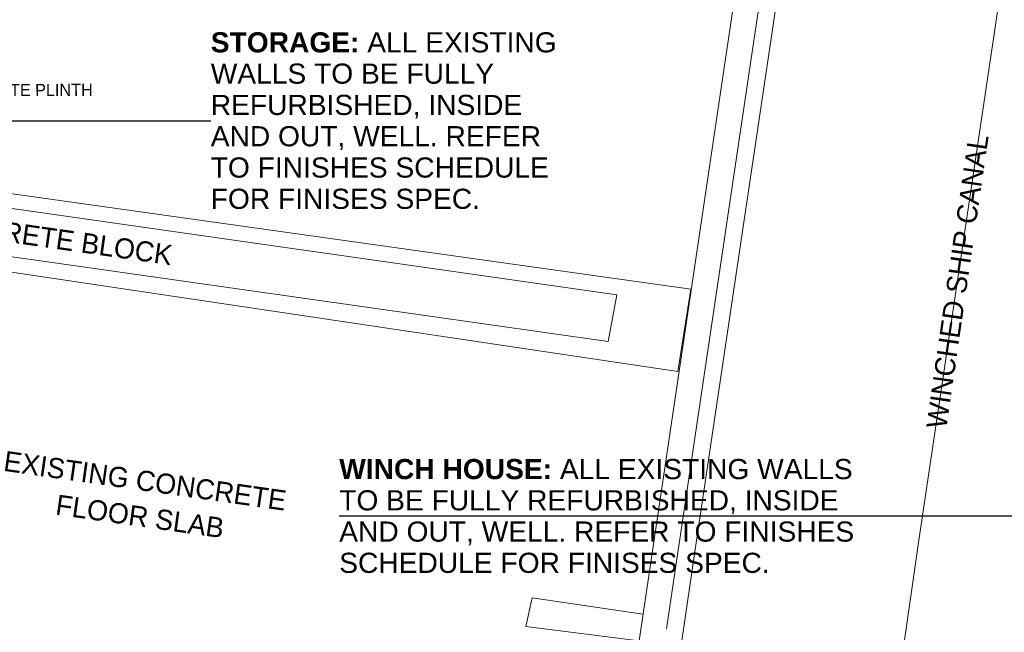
# Model space of a CAD drawing. Header units: millimetres. Extents: x -738537 to 1850049, y -250217 to 604013.
# Tile 50 of 220: x -599042 to -586836, y 67162 to 74761. Entities that reach past the tile are written whole.
import ezdxf

# ---------------------------------------------------------------- set-up
doc = ezdxf.new("R2010")
doc.units = ezdxf.units.MM
doc.header["$MEASUREMENT"] = 0
for name, color, linetype, lineweight in [('A_SURVEY_Pen_No__6', 7, 'Continuous', 5), ('C_TEXT GA_Pen_No__6', 7, 'Continuous', 5), ('RAIL TRACKS_Pen_No__128', 9, 'Continuous', 0), ('TOPO_Pen_No__128', 9, 'Continuous', 0)]:
    doc.layers.add(name, color=color, linetype=linetype, lineweight=lineweight)
doc.styles.add('GENERATED_STYLE_1', font='GOTHIC.TTF')
doc.styles.add('GENERATED_STYLE_6', font='arialbd.ttf')
doc.dimstyles.new('GENERATED_STYLE__7', dxfattribs={"dimtxt": 0.18, "dimasz": 273.6, "dimexe": 0.18, "dimexo": 0.0625, "dimgap": 0.09, "dimtad": 0, "dimtih": 1, "dimtoh": 1, "dimdec": 4, "dimzin": 0, "dimdsep": 46, "dimcen": 0.09, "dimadec": 0, "dimazin": 0, "dimtfac": 1, "dimtdec": 4, "dimtmove": 0, "dimatfit": 3, "dimldrblk": 'ARROWHEAD_5', "dimfxl": 1, "dimtolj": 1, "dimtzin": 0, "dimarcsym": 0})

# ---------------------------------------------------------------- blocks, each defined once
blk = doc.blocks.new('ARROWHEAD_5')
at = {"linetype": 'Continuous', "lineweight": 0}
blk.add_hatch(color=0, dxfattribs=at).paths.add_polyline_path([(-1, 0.2679), (0, 0), (-1, -0.2679)])
at = {"color": 0, "linetype": 'Continuous', "lineweight": 0}
blk.add_line((0, 0), (-1, 0), dxfattribs=at)

msp = doc.modelspace()

# ---------------------------------------------------------------- linework, layer by layer
at = {"layer": 'RAIL TRACKS_Pen_No__128', "color": 9, "linetype": 'Continuous', "lineweight": 0}
for p, q in [((-588881.2, 80198.9), (-590668.1, 68187.3)), ((-587898.6, 68275.6), (-586198.7, 79706.1)), ((-587898.6, 68275.6), (-592924.5, 33568.8)), ((-595551.9, 34673.6), (-590668.1, 68187.3))]:
    msp.add_line(p, q, dxfattribs=at)
at = {"layer": 'TOPO_Pen_No__128', "color": 9, "linetype": 'Continuous', "lineweight": 0}
for p, q in [((-589721.9, 75984), (-591022.6, 67205.4)), ((-591364.6, 67055.6), (-590070, 75766.8)), ((-606929.4, 73697.5), (-590722.8, 71419.4)), ((-606768.2, 73506.4), (-591640.2, 71346.9)), ((-591747.4, 70769.8), (-606874.8, 72919.3)), ((-590884.8, 70398.5), (-607068.8, 72808.1)), ((-590722.8, 71419.4), (-590884.8, 70398.5)), ((-591640.2, 71346.9), (-591747.4, 70769.8)), ((-592767.2, 67235.8), (-592687.3, 67591)), ((-592687.3, 67591), (-591315.4, 67387.1)), ((-591364.6, 67055.6), (-592767.2, 67235.8))]:
    msp.add_line(p, q, dxfattribs=at)

# ---------------------------------------------------------------- texts
at = {"layer": 'A_SURVEY_Pen_No__6', "color": 7, "linetype": 'Continuous', "lineweight": 5, "attachment_point": 5, "style": 'GENERATED_STYLE_1'}
for s, insert, char_height, rotation in [('\\A1;{\\pqc;\\fCentury Gothic|b0|i0|c0|p34;EXISTING CONCRETE PLINTH}', (-599579.9, 73886.7), 150, 0.12355), ('\\A1;{\\pqc;\\fCentury Gothic|b0|i0|c0|p34;WINCHED \\fCentury Gothic|b0|i0|c0|p34;SHIP \\fCentury Gothic|b0|i0|c0|p34;CANAL}', (-587415, 71514.7), 250, 81.76023), ('\\A1;{\\pqc;\\fCentury Gothic|b0|i0|c0|p34;EXISTING CONCRETE BLOCK}', (-599507.4, 72171.8), 250, 351.91284)]:
    msp.add_mtext(s, dxfattribs=dict(at, insert=insert, char_height=char_height, rotation=rotation))
at = {"layer": 'A_SURVEY_Pen_No__6', "color": 7, "linetype": 'Continuous', "lineweight": 5, "insert": (-597519.5, 68819.4), "char_height": 250, "attachment_point": 5, "rotation": 351.91284, "line_spacing_factor": 1.070163, "style": 'GENERATED_STYLE_1'}
msp.add_mtext('\\A1;{\\pqc;\\fCentury Gothic|b0|i0|c0|p34;EXISTING CONCRETE \\P\\pqc;\\fCentury Gothic|b0|i0|c0|p34;FLOOR SLAB}', dxfattribs=at)
at = {"layer": 'C_TEXT GA_Pen_No__6', "color": 18, "linetype": 'Continuous', "lineweight": 5, "true_color": 0x000000, "char_height": 250, "attachment_point": 4, "style": 'GENERATED_STYLE_6'}
for s, insert, width, line_spacing_factor in [('\\A1;{\\pql;\\fArial|b1|i0|c0|p34;STORAGE\\fArial|b1|i0|c0|p34;:\\fArial|b0|i0|c0|p34; ALL EXISTING WALLS TO BE FULLY REFURBISHED, INSIDE AND OUT, WELL. REFER TO FINISHES SCHEDULE FOR FINISES SPEC.}', (-596673.4, 73507.5), 4556.168, 0.931396), ('\\A1;{\\pql;\\fArial|b1|i0|c0|p34;WINCH HOUSE\\fArial|b1|i0|c0|p34;:\\fArial|b0|i0|c0|p34; ALL EXISTING WALLS TO BE FULLY REFURBISHED, INSIDE AND OUT, WELL. REFER TO FINISHES SCHEDULE FOR FINISES SPEC.}', (-595080.7, 68603.6), 6692.28, 0.930107)]:
    msp.add_mtext(s, dxfattribs=dict(at, insert=insert, width=width, line_spacing_factor=line_spacing_factor))

# ---------------------------------------------------------------- leaders
at = {"layer": 'C_TEXT GA_Pen_No__6', "color": 7, "linetype": 'Continuous', "lineweight": 5, "annotation_type": 0, "has_hookline": 1}
for points, hookline_direction, text_width in [([(-586604.5, 81041.9), (-586604.5, 68603.6), (-595080.6, 68603.6)], 1, 6366), ([(-600381.7, 78808.3), (-600381.7, 73507.5), (-596673.5, 73507.5)], 0, 4254.4)]:
    msp.add_leader(points, dimstyle='GENERATED_STYLE__7', dxfattribs=dict(at, hookline_direction=hookline_direction, text_width=text_width))

doc.saveas('drawing.dxf')
